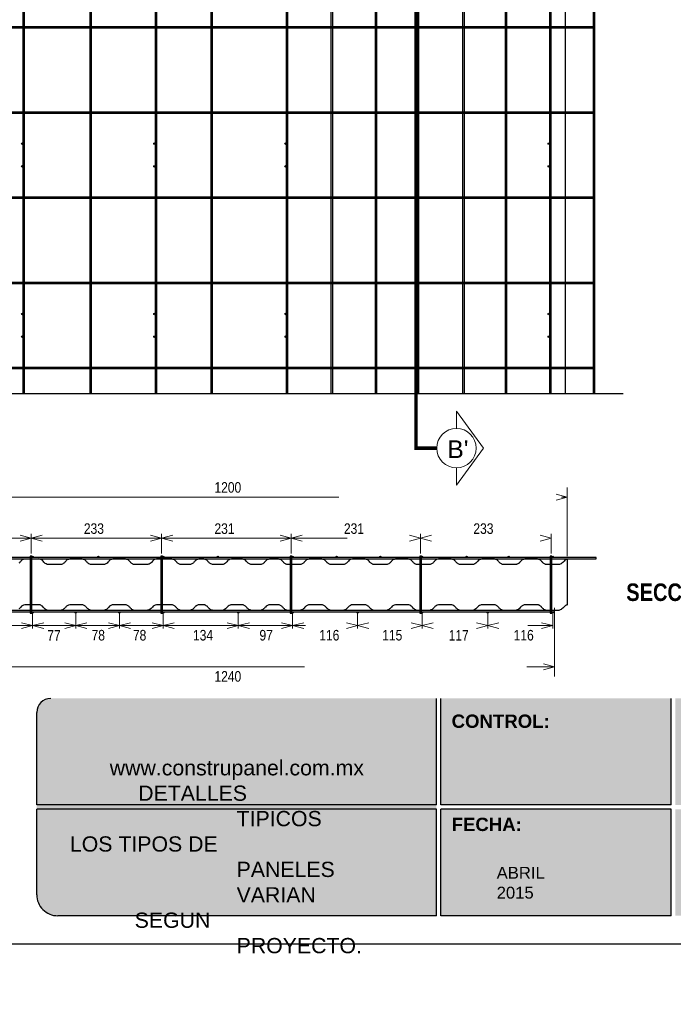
# Model space of a CAD drawing. Header units: millimetres. Extents: x 0 to 30, y 0 to 35.5.
# Tile 1 of 3: x 9.3 to 18.6, y 2.8 to 16.8. Entities that reach past the tile are written whole.
import ezdxf

# ---------------------------------------------------------------- set-up
doc = ezdxf.new("R2010")
doc.units = ezdxf.units.MM
for name, pattern in [('ACAD_ISO08W100', [36, 24, -3, 6, -3]), ('CENTER', [2, 1.25, -0.25, 0.25, -0.25]), ('DASHED2', [9.524999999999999, 6.35, -3.175])]:
    doc.linetypes.add(name, pattern=pattern)
for name, color, linetype in [('conector', 5, 'Continuous'), ('CORTE', 7, 'Continuous'), ('eps', 251, 'Continuous'), ('longitudinal', 6, 'Continuous'), ('transversal', 1, 'Continuous')]:
    doc.layers.add(name, color=color, linetype=linetype)
doc.layers.add('TEXTO', color=7, linetype='DASHED2', lineweight=0)
doc.layers.add('TEXTO CUADRO DATOS', color=251, linetype='Continuous', lineweight=0)
doc.styles.add('Erika', font='techl___.ttf', dxfattribs={"height": 0.25})
doc.styles.add('OUTLINE', font='arial.ttf', dxfattribs={"height": 0.2})
doc.styles.get("Standard").update_dxf_attribs({"font": 'arial.ttf'})

msp = doc.modelspace()

# ---------------------------------------------------------------- hatches: boundary and pattern name
at = {"true_color": 0xb3b3b3}
msp.add_hatch(color=253, dxfattribs=at).paths.add_polyline_path([(15.20692343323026, 4.05273601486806), (15.20692343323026, 5.632736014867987), (15.20692343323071, 7.152736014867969), (9.7009699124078, 7.152736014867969, 0.4142135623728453), (9.500969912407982, 6.952736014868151), (9.500969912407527, 5.632736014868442), (9.500969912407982, 4.352736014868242, 0.4142135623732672), (9.800969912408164, 4.05273601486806)])
h = msp.add_hatch(color=253, dxfattribs=at)
h.paths.add_polyline_path([(18.55788282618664, 5.632736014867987), (18.55788282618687, 7.152736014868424), (15.26692343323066, 7.152736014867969), (15.26692343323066, 5.632736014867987)])
h.paths.add_polyline_path([(18.55788282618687, 5.572736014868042), (15.26692343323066, 5.572736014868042), (15.26692343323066, 4.05273601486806), (18.55788282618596, 4.05273601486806)])
h.paths.add_polyline_path([(18.61788282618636, 5.572736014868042), (18.61788282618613, 4.05273601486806), (21.60884221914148, 4.05273601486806, 0.4142135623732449), (21.90884221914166, 4.352736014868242), (21.9088422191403, 5.572736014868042)])
h.paths.add_polyline_path([(18.61788282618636, 7.152736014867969), (18.61788282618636, 5.632736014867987), (21.9088422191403, 5.632736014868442), (21.90884221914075, 6.952736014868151, 0.414213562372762), (21.70884221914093, 7.152736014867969)])
at = {"layer": 'conector'}
h = msp.add_hatch(color=256, dxfattribs=at)
h.dxf.hatch_style = 1
h.paths.add_polyline_path([(9.283195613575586, 15.06695110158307, 1), (9.307495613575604, 15.06695110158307, 1)])
h = msp.add_hatch(color=256, dxfattribs=at)
h.dxf.hatch_style = 1
h.paths.add_polyline_path([(11.17049594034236, 15.06695110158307, 1), (11.19479594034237, 15.06695110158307, 1)])
h = msp.add_hatch(color=256, dxfattribs=at)
h.dxf.hatch_style = 1
h.paths.add_polyline_path([(13.04159575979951, 15.06695110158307, 1), (13.06589575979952, 15.06695110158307, 1)])
h = msp.add_hatch(color=256, dxfattribs=at)
h.dxf.hatch_style = 1
h.paths.add_polyline_path([(14.91269573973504, 15.06695110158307, 1), (14.93699573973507, 15.06695110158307, 1)])
h = msp.add_hatch(color=256, dxfattribs=at)
h.dxf.hatch_style = 1
h.paths.add_polyline_path([(16.79999566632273, 15.06695110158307, 1), (16.82429566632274, 15.06695110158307, 1)])
h = msp.add_hatch(color=256, dxfattribs=at)
h.dxf.hatch_style = 1
h.paths.add_polyline_path([(9.283195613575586, 14.74295110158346, 1), (9.307495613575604, 14.74295110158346, 1)])
h = msp.add_hatch(color=256, dxfattribs=at)
h.dxf.hatch_style = 1
h.paths.add_polyline_path([(11.17049594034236, 14.74295110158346, 1), (11.19479594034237, 14.74295110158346, 1)])
h = msp.add_hatch(color=256, dxfattribs=at)
h.dxf.hatch_style = 1
h.paths.add_polyline_path([(13.04159575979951, 14.74295110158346, 1), (13.06589575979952, 14.74295110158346, 1)])
h = msp.add_hatch(color=256, dxfattribs=at)
h.dxf.hatch_style = 1
h.paths.add_polyline_path([(14.91269573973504, 14.74295110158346, 1), (14.93699573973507, 14.74295110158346, 1)])
h = msp.add_hatch(color=256, dxfattribs=at)
h.dxf.hatch_style = 1
h.paths.add_polyline_path([(16.79999566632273, 14.74295110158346, 1), (16.82429566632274, 14.74295110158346, 1)])
h = msp.add_hatch(color=256, dxfattribs=at)
h.dxf.hatch_style = 1
h.paths.add_polyline_path([(9.283195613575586, 12.63695110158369, 1), (9.307495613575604, 12.63695110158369, 1)])
h = msp.add_hatch(color=256, dxfattribs=at)
h.dxf.hatch_style = 1
h.paths.add_polyline_path([(11.17049594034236, 12.63695110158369, 1), (11.19479594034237, 12.63695110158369, 1)])
h = msp.add_hatch(color=256, dxfattribs=at)
h.dxf.hatch_style = 1
h.paths.add_polyline_path([(13.04159575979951, 12.63695110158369, 1), (13.06589575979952, 12.63695110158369, 1)])
h = msp.add_hatch(color=256, dxfattribs=at)
h.dxf.hatch_style = 1
h.paths.add_polyline_path([(14.91269573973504, 12.63695110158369, 1), (14.93699573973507, 12.63695110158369, 1)])
h = msp.add_hatch(color=256, dxfattribs=at)
h.dxf.hatch_style = 1
h.paths.add_polyline_path([(16.79999566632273, 12.63695110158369, 1), (16.82429566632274, 12.63695110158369, 1)])
h = msp.add_hatch(color=256, dxfattribs=at)
h.dxf.hatch_style = 1
h.paths.add_polyline_path([(9.283195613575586, 12.31295110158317, 1), (9.307495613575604, 12.31295110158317, 1)])
h = msp.add_hatch(color=256, dxfattribs=at)
h.dxf.hatch_style = 1
h.paths.add_polyline_path([(11.17049594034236, 12.31295110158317, 1), (11.19479594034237, 12.31295110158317, 1)])
h = msp.add_hatch(color=256, dxfattribs=at)
h.dxf.hatch_style = 1
h.paths.add_polyline_path([(13.04159575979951, 12.31295110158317, 1), (13.06589575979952, 12.31295110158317, 1)])
h = msp.add_hatch(color=256, dxfattribs=at)
h.dxf.hatch_style = 1
h.paths.add_polyline_path([(14.91269573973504, 12.31295110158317, 1), (14.93699573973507, 12.31295110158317, 1)])
h = msp.add_hatch(color=256, dxfattribs=at)
h.dxf.hatch_style = 1
h.paths.add_polyline_path([(16.79999566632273, 12.31295110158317, 1), (16.82429566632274, 12.31295110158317, 1)])

# ---------------------------------------------------------------- linework, layer by layer
at = {"linetype": 'ACAD_ISO08W100', "ltscale": 2}
msp.add_line((6.415795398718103, 11.50099835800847), (17.8732453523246, 11.50099835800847), dxfattribs=at)
at = {"color": 253, "true_color": 0xb3b3b3}
for p, q in [((15.20692343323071, 5.632736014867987), (15.20692343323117, 7.152736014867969)), ((15.26692343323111, 5.632736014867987), (15.26692343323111, 7.152736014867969)), ((18.55788282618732, 5.632736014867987), (18.55788282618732, 7.152736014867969)), ((9.500969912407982, 5.632736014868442), (9.500969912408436, 6.952736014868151)), ((15.20692343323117, 5.632736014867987), (9.500969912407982, 5.632736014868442)), ((18.55788282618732, 5.632736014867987), (15.26692343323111, 5.632736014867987)), ((15.20692343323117, 5.572736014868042), (9.500969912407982, 5.572736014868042)), ((9.500969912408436, 4.352736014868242), (9.500969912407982, 5.572736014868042)), ((15.20692343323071, 4.05273601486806), (15.20692343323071, 5.572736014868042)), ((15.26692343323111, 4.05273601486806), (15.26692343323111, 5.572736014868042)), ((18.55788282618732, 5.572736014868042), (15.26692343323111, 5.572736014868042)), ((18.55788282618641, 4.05273601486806), (18.55788282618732, 5.572736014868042)), ((15.20692343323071, 4.05273601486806), (9.800969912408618, 4.05273601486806)), ((18.55788282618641, 4.05273601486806), (15.26692343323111, 4.05273601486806))]:
    msp.add_line(p, q, dxfattribs=at)
at = {"color": 254, "true_color": 0xe3e3e3}
msp.add_lwpolyline([(3.998239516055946, 3.652736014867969), (25.58823951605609, 3.652736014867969), (25.58823951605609, 31.59273601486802), (3.998239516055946, 31.59273601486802)], close=True, dxfattribs=at)
at = {"color": 253, "true_color": 0xb3b3b3}
for centre, radius, start, end in [((9.700969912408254, 6.952736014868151), 0.2, 90, 180), ((9.800969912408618, 4.352736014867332), 0.3, 179.9999999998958, 270.0000000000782)]:
    msp.add_arc(centre, radius, start, end, dxfattribs=at)
at = {"layer": 'conector'}
for points in [[(9.431859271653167, 9.182218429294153), (9.407859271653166, 9.182218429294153), (9.407859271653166, 8.369418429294), (9.431859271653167, 8.369418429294)], [(11.29585927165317, 9.182218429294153), (11.27185927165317, 9.182218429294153), (11.27185927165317, 8.369418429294), (11.29585927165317, 8.369418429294)], [(13.14385927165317, 9.182218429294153), (13.11985927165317, 9.182218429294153), (13.11985927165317, 8.369418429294), (13.14385927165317, 8.369418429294)], [(14.99185931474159, 9.182218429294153), (14.96785931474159, 9.182218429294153), (14.96785931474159, 8.369418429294), (14.99185931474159, 8.369418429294)], [(16.85585927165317, 9.182218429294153), (16.83185927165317, 9.182218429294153), (16.83185927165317, 8.369418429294), (16.85585927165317, 8.369418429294)]]:
    msp.add_lwpolyline(points, close=True, dxfattribs=at)
for centre in [(9.295345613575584, 15.06695110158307), (11.18264594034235, 15.06695110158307), (13.05374575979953, 15.06695110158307), (14.92484573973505, 15.06695110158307), (16.81214566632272, 15.06695110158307), (9.295345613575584, 14.74295110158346), (11.18264594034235, 14.74295110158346), (13.05374575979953, 14.74295110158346), (14.92484573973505, 14.74295110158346), (16.81214566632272, 14.74295110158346), (9.295345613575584, 12.63695110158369), (11.18264594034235, 12.63695110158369), (13.05374575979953, 12.63695110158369), (14.92484573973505, 12.63695110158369), (16.81214566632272, 12.63695110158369), (9.295345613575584, 12.31295110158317), (11.18264594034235, 12.31295110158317), (13.05374575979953, 12.31295110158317), (14.92484573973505, 12.31295110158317), (16.81214566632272, 12.31295110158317)]:
    msp.add_circle(centre, 0.01215, dxfattribs=at)
at = {"layer": 'CORTE', "color": 7, "lineweight": 15}
for p, q in [((15.49104515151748, 11.25175645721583), (15.87694005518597, 10.72327972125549)), ((15.49104515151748, 11.25175645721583), (15.87694005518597, 10.72327972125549)), ((15.49104515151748, 11.00452972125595), (15.49104515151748, 11.25175645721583)), ((15.49104515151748, 10.19480298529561), (15.87694005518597, 10.72327972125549)), ((15.49104515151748, 10.19480298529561), (15.87694005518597, 10.72327972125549)), ((15.49104515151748, 10.19480298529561), (15.49104515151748, 10.44202972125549))]:
    msp.add_line(p, q, dxfattribs=at)
at = {"layer": 'CORTE', "color": 7, "linetype": 'CENTER', "lineweight": 15, "ltscale": 0.5, "const_width": 0.05}
msp.add_lwpolyline([(14.91534067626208, 24.83371699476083), (14.91534067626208, 10.72327972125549), (15.20979515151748, 10.72327972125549)], dxfattribs=at)
at = {"layer": 'CORTE', "color": 0, "lineweight": 15}
msp.add_circle((15.49104515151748, 10.72327972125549), 0.281249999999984, dxfattribs=at)
at = {"layer": 'eps'}
for p, q in [((17.04996760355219, 11.50099835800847), (17.04996760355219, 24.05599835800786)), ((17.07474539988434, 9.140493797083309), (17.07474539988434, 8.48759453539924))]:
    msp.add_line(p, q, dxfattribs=at)
for points in [[(17.07474539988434, 9.140436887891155, 0.03815336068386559), (17.06034536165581, 9.135507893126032, 0.06239960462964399), (17.03892873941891, 9.122939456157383, 0.07267938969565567), (17.01881477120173, 9.102211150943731, -0.07267938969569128), (16.99870080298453, 9.08148284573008, -0.0726793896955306), (16.97349648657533, 9.067376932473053, -0.04840563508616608), (16.95489418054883, 9.062260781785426), (16.77312000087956, 9.062260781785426, -0.03125894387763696), (16.75675087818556, 9.068119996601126, -0.03125894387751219), (16.74123993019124, 9.075974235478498, -0.04840563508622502), (16.72594357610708, 9.087731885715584, -0.04840563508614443), (16.7131932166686, 9.102211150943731, 0.02418865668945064), (16.70716847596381, 9.109759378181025, 0.04840563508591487), (16.69307924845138, 9.122939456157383, 0.02418865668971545), (16.68514650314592, 9.128448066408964, 0.02418865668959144), (16.67671879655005, 9.133164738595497, 0.02418865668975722), (16.6678749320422, 9.137045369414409, 0.0241886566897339), (16.65869760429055, 9.140053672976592, 0.02418865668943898), (16.64927262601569, 9.142161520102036), (16.46749844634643, 9.142161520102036, 0.04840563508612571), (16.44889614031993, 9.137045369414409, 0.0484056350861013), (16.43162456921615, 9.128448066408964, 0.04840563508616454), (16.41632821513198, 9.116690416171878, 0.04024720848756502), (16.39755311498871, 9.094662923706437, -0.002857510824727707), (16.39082749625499, 9.087731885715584, -0.02418865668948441), (16.38346388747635, 9.08148284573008, -0.002857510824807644), (16.37553114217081, 9.075974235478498, -0.04840563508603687), (16.35825957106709, 9.067376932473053, -0.002857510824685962), (16.34908224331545, 9.06436862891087, -0.02418865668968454), (16.33965726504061, 9.062260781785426), (16.15788308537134, 9.062260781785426, -0.03125894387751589), (16.14151396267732, 9.068119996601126, -0.03125894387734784), (16.12600301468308, 9.075974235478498, -0.04840563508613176), (16.11070666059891, 9.087731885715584, -0.04840563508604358), (16.09795630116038, 9.102211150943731, 0.04840563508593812), (16.08520594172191, 9.116690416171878, 0.04840563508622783), (16.06990958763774, 9.128448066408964, 0.04840563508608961), (16.05263801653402, 9.137045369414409, 0.04840563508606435), (16.03403571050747, 9.142161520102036), (15.85226153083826, 9.142161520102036, 0.04840563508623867), (15.8336592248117, 9.137045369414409, 0.07267938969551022), (15.80845490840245, 9.122939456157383, 0.04855569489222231), (15.78832338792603, 9.102226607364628, -0.04877487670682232), (15.76822697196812, 9.08148284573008, -0.07267938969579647), (15.74302265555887, 9.067376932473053, -0.0484056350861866), (15.72442034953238, 9.062260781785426), (15.5426461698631, 9.062260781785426, -0.03125894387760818), (15.52627704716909, 9.068119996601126, -0.03125894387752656), (15.51076609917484, 9.075974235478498, -0.04840563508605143), (15.49546974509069, 9.087731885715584, -0.04840563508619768), (15.48271938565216, 9.102211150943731, 0.04840563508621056), (15.46996902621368, 9.116690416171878, 0.0484056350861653), (15.45467267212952, 9.128448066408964, 0.07267938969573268), (15.42822377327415, 9.140053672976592, 0.02418865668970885), (15.41879879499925, 9.142161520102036), (15.23702461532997, 9.142161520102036, 0.1005238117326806), (15.20115073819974, 9.128448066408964, 0.04840563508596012), (15.18585438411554, 9.116690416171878, 0.002278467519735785), (15.16035366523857, 9.087731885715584, -0.09703864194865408), (15.12778574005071, 9.067376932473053, -0.04840563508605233), (15.10918343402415, 9.062260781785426), (14.92740925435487, 9.062260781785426, -0.03125894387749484), (14.91104013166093, 9.068119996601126, -0.06330272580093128), (14.88759643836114, 9.08148284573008, -0.04840563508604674), (14.87350721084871, 9.094662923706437, 0.0404290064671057), (14.85473211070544, 9.116690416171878, 0.04840563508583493), (14.8394357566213, 9.128448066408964, 0.07267938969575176), (14.81298685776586, 9.140053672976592, 0.02418865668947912), (14.80356187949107, 9.142161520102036), (14.62178769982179, 9.142161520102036, 0.09703864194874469), (14.58591382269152, 9.128448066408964, 0.07267938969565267), (14.56389184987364, 9.109759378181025, -0.07257609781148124), (14.53775314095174, 9.08148284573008, -0.07267938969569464), (14.51254882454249, 9.067376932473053, -0.04840563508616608), (14.49394651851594, 9.062260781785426), (14.31217233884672, 9.062260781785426, -0.03125894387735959), (14.29580321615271, 9.068119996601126, -0.03125894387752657), (14.28029226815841, 9.075974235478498, -0.04840563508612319), (14.26499591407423, 9.087731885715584, -0.04017288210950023), (14.24622081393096, 9.109759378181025, 0.04840563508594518), (14.2321315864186, 9.122939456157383, 0.0484056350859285), (14.21577113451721, 9.133164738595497, 0.0484056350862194), (14.1977499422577, 9.140053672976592, 0.02418865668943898), (14.18832496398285, 9.142161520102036), (14.00655078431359, 9.142161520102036, 0.07267938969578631), (13.97910461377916, 9.133164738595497, 0.04840563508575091), (13.96274416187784, 9.122939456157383, 0.07267938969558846), (13.94263019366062, 9.102211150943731, -0.07267938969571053), (13.9225162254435, 9.08148284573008, -0.04840563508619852), (13.90615577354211, 9.07125756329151, -0.04840563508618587), (13.88813458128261, 9.06436862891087, -0.0241886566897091), (13.87870960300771, 9.062260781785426), (13.69693542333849, 9.062260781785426, -0.03886703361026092), (13.67968200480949, 9.067815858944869, -0.03886703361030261), (13.66349620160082, 9.075974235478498, -0.04840563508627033), (13.64819984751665, 9.087731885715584, -0.02418865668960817), (13.64147422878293, 9.094662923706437, -0.000341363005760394), (13.62942474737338, 9.109759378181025, 0.04840563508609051), (13.61533551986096, 9.122939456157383, 0.04840563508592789), (13.59897506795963, 9.133164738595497, 0.0484056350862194), (13.58095387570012, 9.140053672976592, 0.02418865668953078), (13.57152889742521, 9.142161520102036), (13.38975471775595, 9.142161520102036, 0.04840563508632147), (13.37115241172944, 9.137045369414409, 0.0484056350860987), (13.35388084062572, 9.128448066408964, 0.04840563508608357), (13.33858448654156, 9.116690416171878, 0.04024720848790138), (13.31980938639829, 9.094662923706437, -0.04840563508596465), (13.30572015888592, 9.08148284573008, -0.04954697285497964), (13.28967841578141, 9.071461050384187, -0.04258428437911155), (13.27245871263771, 9.064579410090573, -0.0212824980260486), (13.26347268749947, 9.062260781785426), (13.08169850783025, 9.062260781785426, -0.05336189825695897), (13.0622692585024, 9.067123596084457, -0.02666198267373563), (13.05305272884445, 9.07107667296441, -0.04796513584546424), (13.03638682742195, 9.081495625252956, -0.04835975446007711), (13.02231588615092, 9.094668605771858, -0.0002193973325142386), (13.01028144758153, 9.109753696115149, 0.04835975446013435), (12.9962105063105, 9.122926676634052, 0.04835975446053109), (12.97987123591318, 9.133151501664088, 0.04835975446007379), (12.96187218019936, 9.140047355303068, 0.0241657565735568), (12.95245797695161, 9.142161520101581), (12.82221977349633, 9.142161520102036, 0.04840563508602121), (12.80361746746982, 9.137045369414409, 0.04840563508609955), (12.78634589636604, 9.128448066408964, 0.07267938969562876), (12.7643239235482, 9.109759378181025, -0.0001430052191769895), (12.75227444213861, 9.094662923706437, -0.04840563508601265), (12.73818521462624, 9.08148284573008, -0.0726793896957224), (12.71298089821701, 9.067376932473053, -0.04840563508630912), (12.6943785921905, 9.062260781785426), (12.56414038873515, 9.062260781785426, -0.04840563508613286), (12.54553808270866, 9.067376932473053, -0.04840563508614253), (12.52826651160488, 9.075974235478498, -0.04840563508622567), (12.51297015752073, 9.087731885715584, -0.04840563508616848), (12.50021979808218, 9.102211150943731, 0.07267938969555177), (12.48010582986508, 9.122939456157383, 0.04840563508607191), (12.4637453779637, 9.133164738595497, 0.04840563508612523), (12.44572418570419, 9.140053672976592, 0.02418865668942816), (12.43629920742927, 9.142161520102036), (12.27889366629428, 9.142275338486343, 0.04840563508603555), (12.26029136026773, 9.137159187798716, 0.07267938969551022), (12.23508704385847, 9.12305327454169, 0.07267938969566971), (12.21497307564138, 9.102324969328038, -0.07267938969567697), (12.19485910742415, 9.081596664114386, -0.07267938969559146), (12.16965479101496, 9.06749075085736, -0.04840563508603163), (12.15105248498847, 9.062374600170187), (12.02081428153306, 9.062374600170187, -0.06762247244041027), (11.99837339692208, 9.066250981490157, -0.04955510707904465), (11.97778024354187, 9.075974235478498, -0.04840563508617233), (11.9624838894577, 9.087731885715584, -0.03916695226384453), (11.94973353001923, 9.102211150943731, 0.03916695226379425), (11.9369831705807, 9.116690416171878, 0.02880237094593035), (11.92967392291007, 9.123010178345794, 0.05301713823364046), (11.9132193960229, 9.133084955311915, 0.01037451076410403), (11.90441524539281, 9.137045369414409, 0.02880237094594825), (11.89526157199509, 9.14013968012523, 0.01959758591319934), (11.88581293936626, 9.142161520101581), (11.81546845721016, 9.142161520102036, 0.04840563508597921), (11.79686615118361, 9.137045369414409, 0.04840563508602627), (11.77959458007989, 9.128448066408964, 0.02418865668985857), (11.77166183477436, 9.122939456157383, 0.0241886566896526), (11.76429822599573, 9.116690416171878, 0.0006061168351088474), (11.75153031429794, 9.102226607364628, 0.0006061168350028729), (11.73879750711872, 9.087731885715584, -0.04840563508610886), (11.72350115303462, 9.075974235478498, -0.04840563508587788), (11.70622958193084, 9.067376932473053, -0.04840563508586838), (11.68762727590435, 9.062260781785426), (11.557389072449, 9.062260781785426, -0.04835975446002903), (11.53880860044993, 9.067387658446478, -0.04835975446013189), (11.52155894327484, 9.075988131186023, -0.04835975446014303), (11.50628255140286, 9.087741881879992, -0.04835975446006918), (11.49354838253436, 9.102211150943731, 0.04835975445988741), (11.48081421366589, 9.11668042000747, 0.04835975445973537), (11.46553782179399, 9.12843417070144, 0.04612219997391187), (11.44886767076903, 9.136809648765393, 0.04612219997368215), (11.43094465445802, 9.141987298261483), (11.2120174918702, 9.142161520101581, 0.1096691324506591), (11.17414299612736, 9.128448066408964, 0.07267938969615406), (11.15212102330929, 9.109759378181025, -0.0401962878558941), (11.13334592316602, 9.087731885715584, -0.0751849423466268), (11.10788828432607, 9.070332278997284, -0.06804903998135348), (11.08575348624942, 9.063411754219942, -0.03398522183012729), (11.07418807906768, 9.062260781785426), (10.88842009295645, 9.062260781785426, -0.05470749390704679), (10.87372448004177, 9.067587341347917, -0.05470749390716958), (10.86053382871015, 9.075974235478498, -0.04840563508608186), (10.84523747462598, 9.087731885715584, -0.04840563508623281), (10.83248711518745, 9.102211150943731, 0.04840563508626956), (10.81973675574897, 9.116690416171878, 0.04840563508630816), (10.80444040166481, 9.128448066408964, 0.04840563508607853), (10.7871688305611, 9.137045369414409, 0.04840563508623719), (10.76856652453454, 9.142161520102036), (10.58679234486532, 9.142161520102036, 0.04840563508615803), (10.56819003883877, 9.137045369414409, 0.04840563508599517), (10.55091846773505, 9.128448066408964, 0.07267938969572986), (10.52889649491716, 9.109759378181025, -0.0001430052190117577), (10.51684701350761, 9.094662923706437, -0.07267938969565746), (10.49482504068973, 9.075974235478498, -0.04840563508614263), (10.47755346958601, 9.067376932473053, -0.04840563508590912), (10.45895116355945, 9.062260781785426), (10.27717698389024, 9.062260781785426, -0.04840563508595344), (10.25857467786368, 9.067376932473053, -0.07267938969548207), (10.23337036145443, 9.08148284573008, -0.04840563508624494), (10.21928113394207, 9.094662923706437, 0.0001430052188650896), (10.20723165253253, 9.109759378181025, 0.04840563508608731), (10.19314242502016, 9.122939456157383, 0.0484056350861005), (10.17678197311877, 9.133164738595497, 0.04840563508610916), (10.15876078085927, 9.140053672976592, 0.02418865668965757), (10.14933580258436, 9.142161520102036), (9.971555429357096, 9.142161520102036, 0.09703864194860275), (9.935681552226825, 9.128448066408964, 0.04840563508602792), (9.920385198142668, 9.116690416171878, 0.00121223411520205), (9.894884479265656, 9.087731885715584, -0.04840563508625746), (9.879588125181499, 9.075974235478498, -0.07267938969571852), (9.853139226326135, 9.06436862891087, -0.0241886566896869), (9.84371424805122, 9.062260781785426), (9.661940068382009, 9.062260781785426, -0.07267938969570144), (9.634493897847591, 9.07125756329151, -0.07267938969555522), (9.610769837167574, 9.087731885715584, -0.04042592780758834), (9.5919947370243, 9.109759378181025, 0.07267938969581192), (9.569972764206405, 9.128448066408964, 0.07131857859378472), (9.548024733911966, 9.138592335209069, 0.07131857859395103), (9.524110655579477, 9.142161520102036), (9.329737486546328, 9.141443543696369, 0.111516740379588), (9.294473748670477, 9.128448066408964, 0.07267938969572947), (9.272451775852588, 9.109759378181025, -0.0767664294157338), (9.246213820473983, 9.081611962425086, -0.07832652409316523)], [(17.07474539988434, 8.48759453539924, 0.03815336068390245), (17.06034536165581, 8.482665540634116, 0.06239960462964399), (17.03892873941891, 8.470097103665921, 0.07267938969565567), (17.01881477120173, 8.44936879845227, -0.07267938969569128), (16.99870080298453, 8.428640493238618, -0.0726793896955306), (16.97349648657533, 8.414534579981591, -0.04840563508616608), (16.95489418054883, 8.409418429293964), (16.77312000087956, 8.409418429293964, -0.03125894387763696), (16.75675087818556, 8.415277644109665, -0.03125894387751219), (16.74123993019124, 8.423131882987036, -0.04840563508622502), (16.72594357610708, 8.434889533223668, -0.04840563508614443), (16.7131932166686, 8.44936879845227, 0.02418865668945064), (16.70716847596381, 8.456917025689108, 0.04840563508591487), (16.69307924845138, 8.470097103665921, 0.02418865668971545), (16.68514650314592, 8.475605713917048, 0.02418865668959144), (16.67671879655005, 8.480322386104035, 0.02418865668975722), (16.6678749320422, 8.484203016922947, 0.0241886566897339), (16.65869760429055, 8.48721132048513, 0.02418865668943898), (16.64927262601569, 8.48931916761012), (16.46749844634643, 8.48931916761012, 0.04840563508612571), (16.44889614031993, 8.484203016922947, 0.0484056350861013), (16.43162456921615, 8.475605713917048, 0.04840563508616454), (16.41632821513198, 8.463848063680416, 0.04024720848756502), (16.39755311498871, 8.441820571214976, -0.002857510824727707), (16.39082749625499, 8.434889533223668, -0.02418865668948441), (16.38346388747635, 8.428640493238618, -0.002857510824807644), (16.37553114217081, 8.423131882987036, -0.04840563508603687), (16.35825957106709, 8.414534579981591, -0.002857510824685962), (16.34908224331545, 8.411526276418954, -0.02418865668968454), (16.33965726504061, 8.409418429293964), (16.15788308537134, 8.409418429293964, -0.03125894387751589), (16.14151396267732, 8.415277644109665, -0.03125894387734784), (16.12600301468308, 8.423131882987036, -0.04840563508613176), (16.11070666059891, 8.434889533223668, -0.04840563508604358), (16.09795630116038, 8.44936879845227, 0.04840563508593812), (16.08520594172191, 8.463848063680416, 0.04840563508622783), (16.06990958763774, 8.475605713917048, 0.04840563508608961), (16.05263801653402, 8.484203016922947, 0.04840563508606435), (16.03403571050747, 8.48931916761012), (15.85226153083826, 8.48931916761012, 0.04840563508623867), (15.8336592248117, 8.484203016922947, 0.07267938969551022), (15.80845490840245, 8.470097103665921, 0.04855569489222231), (15.78832338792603, 8.449384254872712, -0.04877487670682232), (15.76822697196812, 8.428640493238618, -0.07267938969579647), (15.74302265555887, 8.414534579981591, -0.0484056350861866), (15.72442034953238, 8.409418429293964), (15.5426461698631, 8.409418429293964, -0.03125894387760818), (15.52627704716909, 8.415277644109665, -0.03125894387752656), (15.51076609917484, 8.423131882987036, -0.04840563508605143), (15.49546974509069, 8.434889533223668, -0.04840563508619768), (15.48271938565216, 8.44936879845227, 0.04840563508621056), (15.46996902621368, 8.463848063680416, 0.0484056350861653), (15.45467267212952, 8.475605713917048, 0.07267938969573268), (15.42822377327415, 8.48721132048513, 0.02418865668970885), (15.41879879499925, 8.48931916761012), (15.23702461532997, 8.48931916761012, 0.1005238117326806), (15.20115073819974, 8.475605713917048, 0.04840563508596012), (15.18585438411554, 8.463848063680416, 0.002278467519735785), (15.16035366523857, 8.434889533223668, -0.09703864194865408), (15.12778574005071, 8.414534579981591, -0.04840563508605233), (15.10918343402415, 8.409418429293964), (14.92740925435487, 8.409418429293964, -0.03125894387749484), (14.91104013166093, 8.415277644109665, -0.06330272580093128), (14.88759643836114, 8.428640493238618, -0.04840563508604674), (14.87350721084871, 8.441820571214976, 0.0404290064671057), (14.85473211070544, 8.463848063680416, 0.04840563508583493), (14.8394357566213, 8.475605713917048, 0.07267938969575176), (14.81298685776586, 8.48721132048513, 0.02418865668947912), (14.80356187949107, 8.48931916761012), (14.62178769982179, 8.48931916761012, 0.09703864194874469), (14.58591382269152, 8.475605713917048, 0.07267938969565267), (14.56389184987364, 8.456917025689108, -0.07257609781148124), (14.53775314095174, 8.428640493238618, -0.07267938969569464), (14.51254882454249, 8.414534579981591, -0.04840563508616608), (14.49394651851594, 8.409418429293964), (14.31217233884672, 8.409418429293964, -0.03125894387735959), (14.29580321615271, 8.415277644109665, -0.03125894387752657), (14.28029226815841, 8.423131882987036, -0.04840563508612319), (14.26499591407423, 8.434889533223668, -0.04017288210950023), (14.24622081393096, 8.456917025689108, 0.04840563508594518), (14.2321315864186, 8.470097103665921, 0.0484056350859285), (14.21577113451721, 8.480322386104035, 0.0484056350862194), (14.1977499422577, 8.48721132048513, 0.02418865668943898), (14.18832496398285, 8.48931916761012), (14.00655078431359, 8.48931916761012, 0.07267938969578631), (13.97910461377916, 8.480322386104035, 0.04840563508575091), (13.96274416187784, 8.470097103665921, 0.07267938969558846), (13.94263019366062, 8.449368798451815, -0.07267938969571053), (13.9225162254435, 8.428640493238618, -0.04840563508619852), (13.90615577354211, 8.418415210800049, -0.04840563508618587), (13.88813458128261, 8.411526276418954, -0.0241886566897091), (13.87870960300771, 8.409418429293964), (13.69693542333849, 8.409418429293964, -0.03886703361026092), (13.67968200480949, 8.414973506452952, -0.03886703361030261), (13.66349620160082, 8.423131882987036, -0.04840563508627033), (13.64819984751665, 8.434889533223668, -0.02418865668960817), (13.64147422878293, 8.441820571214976, -0.000341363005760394), (13.62942474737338, 8.456917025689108, 0.04840563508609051), (13.61533551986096, 8.470097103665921, 0.04840563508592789), (13.59897506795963, 8.480322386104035, 0.0484056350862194), (13.58095387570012, 8.48721132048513, 0.02418865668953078), (13.57152889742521, 8.48931916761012), (13.38975471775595, 8.48931916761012, 0.04840563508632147), (13.37115241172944, 8.484203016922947, 0.0484056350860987), (13.35388084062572, 8.475605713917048, 0.04840563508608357), (13.33858448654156, 8.463848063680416, 0.04024720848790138), (13.31980938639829, 8.441820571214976, -0.04840563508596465), (13.30572015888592, 8.428640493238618, -0.04954697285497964), (13.28967841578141, 8.418618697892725, -0.04258428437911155), (13.27245871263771, 8.411737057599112, -0.0212824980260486), (13.26347268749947, 8.409418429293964), (13.08169850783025, 8.409418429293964, -0.05336189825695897), (13.0622692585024, 8.41428124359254, -0.02666198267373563), (13.05305272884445, 8.418234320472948, -0.04796513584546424), (13.03638682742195, 8.428653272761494, -0.04835975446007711), (13.02231588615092, 8.441826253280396, -0.0002193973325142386), (13.01028144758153, 8.456911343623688, 0.04835975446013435), (12.9962105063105, 8.47008432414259, 0.04835975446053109), (12.97987123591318, 8.480309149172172, 0.04835975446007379), (12.96187218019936, 8.487205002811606, 0.0241657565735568), (12.95245797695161, 8.48931916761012), (12.82221977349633, 8.48931916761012, 0.04840563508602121), (12.80361746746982, 8.484203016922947, 0.04840563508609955), (12.78634589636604, 8.475605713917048, 0.07267938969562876), (12.7643239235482, 8.456917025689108, -0.0001430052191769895), (12.75227444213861, 8.441820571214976, -0.04840563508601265), (12.73818521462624, 8.428640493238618, -0.0726793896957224), (12.71298089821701, 8.414534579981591, -0.04840563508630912), (12.6943785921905, 8.409418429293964), (12.56414038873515, 8.409418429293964, -0.04840563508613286), (12.54553808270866, 8.414534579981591, -0.04840563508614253), (12.52826651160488, 8.423131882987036, -0.04840563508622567), (12.51297015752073, 8.434889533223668, -0.04840563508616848), (12.50021979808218, 8.44936879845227, 0.07267938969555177), (12.48010582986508, 8.470097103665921, 0.04840563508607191), (12.4637453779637, 8.480322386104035, 0.04840563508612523), (12.44572418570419, 8.48721132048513, 0.02418865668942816), (12.43629920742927, 8.48931916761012), (12.27889366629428, 8.489432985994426, 0.04840563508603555), (12.26029136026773, 8.484316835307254, 0.07267938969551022), (12.23508704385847, 8.470210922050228, 0.07267938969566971), (12.21497307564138, 8.449482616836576, -0.07267938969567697), (12.19485910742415, 8.428754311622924, -0.07267938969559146), (12.16965479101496, 8.414648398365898, -0.04840563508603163), (12.15105248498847, 8.409532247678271), (12.02081428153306, 8.409532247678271, -0.06762247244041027), (11.99837339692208, 8.413408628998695, -0.04955510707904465), (11.97778024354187, 8.423131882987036, -0.04840563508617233), (11.9624838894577, 8.434889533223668, -0.03916695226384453), (11.94973353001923, 8.44936879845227, 0.03916695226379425), (11.9369831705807, 8.463848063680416, 0.02880237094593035), (11.92967392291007, 8.470167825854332, 0.05301713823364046), (11.9132193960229, 8.480242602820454, 0.01037451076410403), (11.90441524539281, 8.484203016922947, 0.02880237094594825), (11.89526157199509, 8.487297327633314, 0.01959758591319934), (11.88581293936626, 8.48931916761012), (11.81546845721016, 8.48931916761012, 0.04840563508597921), (11.79686615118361, 8.484203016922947, 0.04840563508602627), (11.77959458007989, 8.475605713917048, 0.02418865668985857), (11.77166183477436, 8.470097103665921, 0.0241886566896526), (11.76429822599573, 8.463848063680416, 0.0006061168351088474), (11.75153031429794, 8.449384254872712, 0.0006061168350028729), (11.73879750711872, 8.434889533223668, -0.04840563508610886), (11.72350115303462, 8.423131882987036, -0.04840563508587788), (11.70622958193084, 8.414534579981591, -0.04840563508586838), (11.68762727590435, 8.409418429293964), (11.557389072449, 8.409418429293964, -0.04835975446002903), (11.53880860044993, 8.414545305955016, -0.04835975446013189), (11.52155894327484, 8.423145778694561, -0.04835975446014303), (11.50628255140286, 8.434899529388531, -0.04835975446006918), (11.49354838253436, 8.44936879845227, 0.04835975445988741), (11.48081421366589, 8.463838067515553, 0.04835975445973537), (11.46553782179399, 8.475591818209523, 0.04612219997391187), (11.44886767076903, 8.483967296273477, 0.04612219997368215), (11.43094465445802, 8.489144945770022), (11.2120174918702, 8.48931916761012, 0.1096691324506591), (11.17414299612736, 8.475605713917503, 0.07267938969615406), (11.15212102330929, 8.456917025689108, -0.0401962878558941), (11.13334592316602, 8.434889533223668, -0.0751849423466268), (11.10788828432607, 8.417489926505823, -0.06804903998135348), (11.08575348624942, 8.410569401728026, -0.03398522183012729), (11.07418807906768, 8.409418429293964), (10.88842009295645, 8.409418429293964, -0.05470749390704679), (10.87372448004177, 8.414744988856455, -0.05470749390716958), (10.86053382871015, 8.423131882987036, -0.04840563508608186), (10.84523747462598, 8.434889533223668, -0.04840563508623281), (10.83248711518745, 8.44936879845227, 0.04840563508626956), (10.81973675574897, 8.463848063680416, 0.04840563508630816), (10.80444040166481, 8.475605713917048, 0.04840563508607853), (10.7871688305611, 8.484203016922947, 0.04840563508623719), (10.76856652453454, 8.48931916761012), (10.58679234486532, 8.48931916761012, 0.04840563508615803), (10.56819003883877, 8.484203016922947, 0.04840563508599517), (10.55091846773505, 8.475605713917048, 0.07267938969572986), (10.52889649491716, 8.456917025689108, -0.0001430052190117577), (10.51684701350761, 8.441820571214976, -0.07267938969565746), (10.49482504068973, 8.423131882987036, -0.04840563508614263), (10.47755346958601, 8.414534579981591, -0.04840563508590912), (10.45895116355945, 8.409418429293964), (10.27717698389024, 8.409418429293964, -0.04840563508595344), (10.25857467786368, 8.414534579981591, -0.07267938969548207), (10.23337036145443, 8.428640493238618, -0.04840563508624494), (10.21928113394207, 8.441820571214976, 0.0001430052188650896), (10.20723165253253, 8.456917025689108, 0.04840563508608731), (10.19314242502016, 8.470097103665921, 0.0484056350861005), (10.17678197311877, 8.480322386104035, 0.04840563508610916), (10.15876078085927, 8.48721132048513, 0.02418865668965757), (10.14933580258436, 8.48931916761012), (9.971555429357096, 8.48931916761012, 0.09703864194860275), (9.935681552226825, 8.475605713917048, 0.04840563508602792), (9.920385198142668, 8.463848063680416, 0.00121223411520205), (9.894884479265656, 8.434889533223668, -0.04840563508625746), (9.879588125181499, 8.423131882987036, -0.07267938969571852), (9.853139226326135, 8.411526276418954, -0.0241886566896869), (9.84371424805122, 8.409418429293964), (9.661940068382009, 8.409418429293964, -0.07267938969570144), (9.634493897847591, 8.418415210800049, -0.07267938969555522), (9.610769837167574, 8.434889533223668, -0.04042592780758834), (9.5919947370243, 8.456917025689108, 0.07267938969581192), (9.569972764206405, 8.475605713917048, 0.07131857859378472), (9.548024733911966, 8.485749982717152, 0.07131857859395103), (9.524110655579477, 8.48931916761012), (9.329737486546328, 8.488601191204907, 0.111516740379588), (9.294473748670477, 8.475605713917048, 0.07267938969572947), (9.272451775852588, 8.456917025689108, -0.0767664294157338), (9.246213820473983, 8.428769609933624, -0.07832652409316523)]]:
    msp.add_lwpolyline(points, format="xyb", dxfattribs=at)
at = {"layer": 'longitudinal'}
for p, q in [((9.307495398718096, 11.50099835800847), (9.307495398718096, 24.05599835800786)), ((9.327744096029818, 11.50099835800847), (9.327744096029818, 24.05599835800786)), ((10.26329597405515, 11.50099835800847), (10.26329597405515, 24.05599835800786)), ((10.28354482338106, 11.50099835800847), (10.28354482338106, 24.05599835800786)), ((11.19479572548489, 11.50099835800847), (11.19479572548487, 24.05599835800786)), ((11.21504507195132, 11.50099835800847), (11.21504507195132, 24.05599835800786)), ((11.98859562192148, 11.50099835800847), (11.98859562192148, 24.05599835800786)), ((12.00884517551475, 11.50099835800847), (12.00884517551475, 24.05599835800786)), ((13.06589554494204, 11.50099835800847), (13.06589554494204, 24.05599835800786)), ((13.08614525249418, 11.50099835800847), (13.08614525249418, 24.05599835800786)), ((13.70579551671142, 11.50099835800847), (13.70579551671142, 24.05599835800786)), ((13.72604528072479, 11.50099835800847), (13.72604528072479, 24.05599835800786)), ((14.33759539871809, 11.50099835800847), (14.33759539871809, 24.05599835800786)), ((14.3578453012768, 11.50099835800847), (14.3578453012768, 24.05599835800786)), ((14.93699552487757, 11.50099835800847), (14.93699552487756, 24.05599835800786)), ((14.95724544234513, 11.50099835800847), (14.95724544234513, 24.05599835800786)), ((15.58499539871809, 11.50099835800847), (15.58499539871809, 24.05599835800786)), ((15.60524532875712, 11.50099835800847), (15.60524532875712, 24.05599835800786)), ((16.19249545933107, 11.50099835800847), (16.19249545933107, 24.05599835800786)), ((16.21274533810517, 11.50099835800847), (16.21274533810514, 24.05599835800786)), ((16.82429545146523, 11.50099835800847), (16.82429545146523, 24.05599835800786)), ((16.84454539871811, 11.50099835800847), (16.84454539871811, 24.05599835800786)), ((17.44799539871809, 11.50099835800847), (17.44799539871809, 24.05599835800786)), ((17.46824539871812, 11.50099835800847), (17.46824539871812, 24.05599835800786)), ((17.46824535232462, 11.50099835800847), (17.46824535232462, 24.05599835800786))]:
    msp.add_line(p, q, dxfattribs=at)
at = {"layer": 'longitudinal', "color": 7}
for p, q in [((9.453859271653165, 9.172218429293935), (9.429859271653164, 9.172218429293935)), ((9.441859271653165, 9.184218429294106), (9.441859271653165, 9.160218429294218)), ((10.39385927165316, 9.172218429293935), (10.36985927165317, 9.172218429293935)), ((10.38185927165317, 9.184218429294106), (10.38185927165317, 9.160218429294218)), ((11.31785927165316, 9.172218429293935), (11.29385927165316, 9.172218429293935)), ((11.30585927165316, 9.184218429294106), (11.30585927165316, 9.160218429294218)), ((12.09785927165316, 9.172218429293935), (12.07385927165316, 9.172218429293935)), ((12.08585927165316, 9.184218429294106), (12.08585927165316, 9.160218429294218)), ((13.16585927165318, 9.172218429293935), (13.14185927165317, 9.172218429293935)), ((13.15385927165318, 9.184218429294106), (13.15385927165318, 9.160218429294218)), ((13.79385927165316, 9.172218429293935), (13.76985927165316, 9.172218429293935)), ((13.78185927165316, 9.184218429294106), (13.78185927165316, 9.160218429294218)), ((14.41785927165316, 9.172218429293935), (14.39385927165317, 9.172218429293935)), ((14.40585927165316, 9.184218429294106), (14.40585927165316, 9.160218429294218)), ((15.01385931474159, 9.172218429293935), (14.98985931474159, 9.172218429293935)), ((15.00185931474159, 9.184218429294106), (15.00185931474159, 9.160218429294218)), ((15.64985927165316, 9.172218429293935), (15.62585927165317, 9.172218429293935)), ((15.63785927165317, 9.184218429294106), (15.63785927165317, 9.160218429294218)), ((16.24985927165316, 9.172218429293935), (16.22585927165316, 9.172218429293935)), ((16.23785927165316, 9.184218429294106), (16.23785927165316, 9.160218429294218)), ((16.87785927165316, 9.172218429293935), (16.85385927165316, 9.172218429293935)), ((16.86585927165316, 9.184218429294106), (16.86585927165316, 9.160218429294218)), ((9.429859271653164, 8.379418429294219), (9.453859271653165, 8.379418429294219)), ((9.441859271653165, 8.367418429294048), (9.441859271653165, 8.391418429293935)), ((10.04585927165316, 8.379418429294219), (10.06985927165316, 8.379418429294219)), ((10.05785927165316, 8.367418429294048), (10.05785927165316, 8.391418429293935)), ((10.66985927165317, 8.379418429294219), (10.69385927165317, 8.379418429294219)), ((10.68185927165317, 8.367418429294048), (10.68185927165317, 8.391418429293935)), ((11.29385927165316, 8.379418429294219), (11.31785927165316, 8.379418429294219)), ((11.30585927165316, 8.367418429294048), (11.30585927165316, 8.391418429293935)), ((12.36585927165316, 8.379418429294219), (12.38985927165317, 8.379418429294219)), ((12.37785927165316, 8.367418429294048), (12.37785927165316, 8.391418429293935)), ((13.14185927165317, 8.379418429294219), (13.16585927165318, 8.379418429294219)), ((13.15385927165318, 8.367418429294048), (13.15385927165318, 8.391418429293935)), ((14.06985927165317, 8.379418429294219), (14.09385927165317, 8.379418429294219)), ((14.08185927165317, 8.367418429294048), (14.08185927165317, 8.391418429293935)), ((14.98985927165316, 8.379418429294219), (15.01385927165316, 8.379418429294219)), ((15.00185927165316, 8.367418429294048), (15.00185927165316, 8.391418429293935)), ((15.92585927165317, 8.379418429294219), (15.94985927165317, 8.379418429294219)), ((15.93785927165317, 8.367418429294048), (15.93785927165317, 8.391418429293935)), ((16.85385927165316, 8.379418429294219), (16.87785927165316, 8.379418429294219)), ((16.86585927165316, 8.367418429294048), (16.86585927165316, 8.391418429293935))]:
    msp.add_line(p, q, dxfattribs=at)
at = {"layer": 'longitudinal'}
for centre in [(9.441859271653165, 9.172218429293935), (10.38185927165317, 9.172218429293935), (11.30585927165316, 9.172218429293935), (12.08585927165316, 9.172218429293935), (13.15385927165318, 9.172218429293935), (13.78185927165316, 9.172218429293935), (14.40585927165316, 9.172218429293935), (15.00185931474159, 9.172218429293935), (15.63785927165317, 9.172218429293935), (16.23785927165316, 9.172218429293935), (16.86585927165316, 9.172218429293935), (9.441859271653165, 8.379418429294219), (10.05785927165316, 8.379418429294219), (10.68185927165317, 8.379418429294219), (11.30585927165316, 8.379418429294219), (12.37785927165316, 8.379418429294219), (13.15385927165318, 8.379418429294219), (14.08185927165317, 8.379418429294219), (15.00185927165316, 8.379418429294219), (15.93785927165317, 8.379418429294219), (16.86585927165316, 8.379418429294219)]:
    msp.add_circle(centre, 0.01, dxfattribs=at)
at = {"layer": 'TEXTO'}
for p, q in [((17.07474539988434, 9.182218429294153), (17.07474539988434, 10.16083731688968)), ((7.464745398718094, 10.02475390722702), (17.07474539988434, 10.02475390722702)), ((17.07474539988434, 10.02475390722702), (16.91685066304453, 10.06706167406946)), ((16.91685066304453, 9.982446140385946), (17.07474539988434, 10.02475390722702)), ((7.579859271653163, 9.437271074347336), (16.84385927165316, 9.437271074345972)), ((9.419859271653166, 9.437271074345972), (9.261964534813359, 9.479578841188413)), ((9.261964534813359, 9.394963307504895), (9.419859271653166, 9.437271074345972)), ((9.419859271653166, 9.22169211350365), (9.419859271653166, 9.500410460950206)), ((9.419859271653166, 9.437271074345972), (9.577754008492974, 9.479578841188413)), ((9.577754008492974, 9.394963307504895), (9.419859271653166, 9.437271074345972)), ((11.28385927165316, 9.437271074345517), (11.12596453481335, 9.479578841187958)), ((11.12596453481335, 9.39496330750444), (11.28385927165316, 9.437271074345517)), ((11.28385927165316, 9.221692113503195), (11.28385927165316, 9.500410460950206)), ((11.28385927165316, 9.437271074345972), (11.44175400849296, 9.479578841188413)), ((11.44175400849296, 9.394963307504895), (11.28385927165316, 9.437271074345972)), ((13.13185927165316, 9.437271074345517), (12.97396453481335, 9.479578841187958)), ((12.97396453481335, 9.39496330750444), (13.13185927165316, 9.437271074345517)), ((13.13185927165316, 9.221692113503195), (13.13185927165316, 9.500410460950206)), ((13.13185927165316, 9.437271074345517), (13.28975400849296, 9.479578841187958)), ((13.28975400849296, 9.39496330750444), (13.13185927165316, 9.437271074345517)), ((14.97985931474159, 9.437271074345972), (14.82196457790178, 9.479578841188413)), ((14.82196457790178, 9.394963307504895), (14.97985931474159, 9.437271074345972)), ((14.97985931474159, 9.22169211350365), (14.97985931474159, 9.500410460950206)), ((14.97985931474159, 9.437271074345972), (15.1377540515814, 9.479578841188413)), ((15.1377540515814, 9.394963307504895), (14.97985931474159, 9.437271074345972)), ((16.84385927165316, 9.437271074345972), (16.68596453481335, 9.479578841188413)), ((16.68596453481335, 9.394963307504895), (16.84385927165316, 9.437271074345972)), ((16.84385927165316, 9.22169211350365), (16.84385927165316, 9.500410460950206)), ((16.89185927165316, 8.445895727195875), (16.89185927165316, 7.467276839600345)), ((9.441859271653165, 8.379418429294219), (9.441859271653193, 8.148535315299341)), ((10.05785927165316, 8.379418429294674), (10.05785927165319, 8.148535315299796)), ((10.68185927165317, 8.379418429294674), (10.6818592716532, 8.148535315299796)), ((11.30585927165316, 8.379418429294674), (11.30585927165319, 8.148535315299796)), ((12.37785927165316, 8.379418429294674), (12.37785927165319, 8.148535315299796)), ((13.15385927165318, 8.379418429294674), (13.1538592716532, 8.148535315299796)), ((14.08185927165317, 8.379418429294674), (14.0818592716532, 8.148535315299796)), ((15.00185927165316, 8.379418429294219), (15.00185927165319, 8.148535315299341)), ((15.93785927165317, 8.379418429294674), (15.9378592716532, 8.148535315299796)), ((16.86585927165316, 8.379418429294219), (16.86585927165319, 8.148535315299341)), ((6.985859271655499, 8.190843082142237), (16.86585927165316, 8.190843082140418)), ((9.283964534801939, 8.233150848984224), (9.441859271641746, 8.190843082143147)), ((9.441859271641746, 8.190843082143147), (9.283964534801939, 8.148535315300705)), ((9.599754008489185, 8.233150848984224), (9.441859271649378, 8.190843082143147)), ((9.441859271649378, 8.190843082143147), (9.599754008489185, 8.148535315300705)), ((9.899964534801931, 8.233150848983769), (10.05785927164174, 8.190843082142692)), ((10.05785927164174, 8.190843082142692), (9.899964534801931, 8.14853531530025)), ((10.21575400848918, 8.233150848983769), (10.05785927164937, 8.190843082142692)), ((10.05785927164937, 8.190843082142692), (10.21575400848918, 8.14853531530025)), ((10.52396453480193, 8.233150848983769), (10.68185927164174, 8.190843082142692)), ((10.68185927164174, 8.190843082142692), (10.52396453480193, 8.14853531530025)), ((10.83975400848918, 8.233150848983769), (10.68185927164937, 8.190843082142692)), ((10.68185927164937, 8.190843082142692), (10.83975400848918, 8.14853531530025)), ((11.14796453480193, 8.233150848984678), (11.30585927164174, 8.190843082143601)), ((11.30585927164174, 8.190843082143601), (11.14796453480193, 8.14853531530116)), ((11.46375400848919, 8.233150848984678), (11.30585927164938, 8.190843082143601)), ((11.30585927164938, 8.190843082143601), (11.46375400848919, 8.14853531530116)), ((12.21996453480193, 8.233150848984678), (12.37785927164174, 8.190843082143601)), ((12.37785927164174, 8.190843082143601), (12.21996453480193, 8.14853531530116)), ((12.53575400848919, 8.233150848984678), (12.37785927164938, 8.190843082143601)), ((12.37785927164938, 8.190843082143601), (12.53575400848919, 8.14853531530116)), ((12.99596453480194, 8.233150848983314), (13.15385927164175, 8.190843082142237)), ((13.15385927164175, 8.190843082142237), (12.99596453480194, 8.148535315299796)), ((13.3117540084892, 8.233150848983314), (13.1538592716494, 8.190843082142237)), ((13.1538592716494, 8.190843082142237), (13.3117540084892, 8.148535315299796)), ((13.92396453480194, 8.233150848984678), (14.08185927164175, 8.190843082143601)), ((14.08185927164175, 8.190843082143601), (13.92396453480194, 8.14853531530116)), ((14.2397540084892, 8.233150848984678), (14.08185927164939, 8.190843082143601)), ((14.08185927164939, 8.190843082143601), (14.2397540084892, 8.14853531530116)), ((14.84396453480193, 8.233150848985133), (15.00185927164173, 8.190843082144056)), ((15.00185927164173, 8.190843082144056), (14.84396453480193, 8.148535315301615)), ((15.15975400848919, 8.233150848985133), (15.00185927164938, 8.190843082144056)), ((15.00185927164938, 8.190843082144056), (15.15975400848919, 8.148535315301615)), ((15.77996453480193, 8.233150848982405), (15.93785927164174, 8.190843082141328)), ((15.93785927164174, 8.190843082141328), (15.77996453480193, 8.148535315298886)), ((16.09575400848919, 8.233150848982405), (15.93785927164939, 8.190843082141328)), ((15.93785927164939, 8.190843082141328), (16.09575400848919, 8.148535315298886)), ((16.70796453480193, 8.233150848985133), (16.86585927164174, 8.190843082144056)), ((16.86585927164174, 8.190843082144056), (16.70796453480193, 8.148535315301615)), ((6.971859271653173, 7.603360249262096), (16.89185927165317, 7.603360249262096)), ((16.73396453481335, 7.645668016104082), (16.89185927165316, 7.603360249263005)), ((16.89185927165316, 7.603360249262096), (16.73396453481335, 7.561052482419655))]:
    msp.add_line(p, q, dxfattribs=at)
at = {"layer": 'transversal'}
for p, q in [((7.424245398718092, 16.7376483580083), (17.46824539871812, 16.7376483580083)), ((7.424245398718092, 16.71739835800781), (17.46824539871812, 16.71739835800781)), ((7.424245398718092, 15.52264835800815), (17.46824539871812, 15.52264835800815)), ((7.424245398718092, 15.50239835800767), (17.46824539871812, 15.50239835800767)), ((7.424245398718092, 14.30764835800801), (17.46824539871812, 14.30764835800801)), ((7.424245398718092, 14.28739835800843), (17.46824539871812, 14.28739835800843)), ((7.424245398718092, 13.09264835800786), (17.46824539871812, 13.09264835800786)), ((7.424245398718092, 13.07239835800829), (17.46824539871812, 13.07239835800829)), ((7.424245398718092, 11.87764835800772), (17.46824539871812, 11.87764835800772)), ((7.424245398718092, 11.85739835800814), (17.46824539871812, 11.85739835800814))]:
    msp.add_line(p, q, dxfattribs=at)
for points in [[(17.48785927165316, 9.162218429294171), (7.56785927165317, 9.162218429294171), (7.56785927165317, 9.14221842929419), (17.48785927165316, 9.14221842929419)], [(6.971859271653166, 8.389418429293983), (16.89185927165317, 8.389418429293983), (16.89185927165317, 8.409418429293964), (6.971859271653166, 8.409418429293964)]]:
    msp.add_lwpolyline(points, close=True, dxfattribs=at)

# ---------------------------------------------------------------- texts
at = {"layer": 'CORTE', "color": 7, "lineweight": 15, "style": 'OUTLINE'}
msp.add_text("B'", height=0.2531248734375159, dxfattribs=at).set_placement((15.36105045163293, 10.58171634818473))
at = {"layer": 'TEXTO', "linetype": 'ByBlock', "lineweight": 0, "char_height": 0.15, "width": 1.11186915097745, "style": 'Erika'}
for s, insert, attachment_point in [('1200', (12.03772580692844, 10.23799726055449), 1), ('233', (10.17372580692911, 9.650514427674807), 1), ('231', (12.03772580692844, 9.650514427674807), 1), ('231', (13.88572580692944, 9.650514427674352), 1), ('233', (15.73372585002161, 9.650514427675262), 1), ('77', (9.650892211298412, 7.977599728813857), 7), ('78', (10.28344623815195, 7.977599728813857), 7), ('78', (10.87382999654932, 7.977599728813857), 7), ('134', (11.7312840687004, 7.977599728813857), 7), ('97', (12.68012114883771, 7.977599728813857), 7), ('116', (13.53406002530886, 7.977599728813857), 7), ('115', (14.43229519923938, 7.977599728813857), 7), ('117', (15.38112019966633, 7.977599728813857), 7), ('116', (16.30885402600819, 7.977599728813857), 7), ('1240', (12.03772580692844, 7.390116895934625), 7)]:
    msp.add_mtext(s, dxfattribs=dict(at, insert=insert, attachment_point=attachment_point))
at = {"layer": 'TEXTO', "linetype": 'ByBlock', "lineweight": 0, "insert": (19.87667409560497, 8.793046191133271), "char_height": 0.25, "attachment_point": 3, "style": 'Erika'}
msp.add_mtext("{\\fTechnicLite|b1|i0|c2|p2;SECCION A-A'}", dxfattribs=at)
at = {"layer": 'TEXTO CUADRO DATOS', "attachment_point": 1}
for s, insert, char_height, width in [('{\\fArial|b1|i0|c0|p34;CONTROL:}', (15.42292543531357, 6.923074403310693), 0.19, 0.003231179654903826), ('\\pi-1.8111;www.construpanel.com.mx\\P\\pi-1.4048;DETALLES TIPICOS\\P\\pi-2.3799;LOS TIPOS DE PANELES VARIAN\\P\\pi-1.4548;SEGUN PROYECTO.', (12.35394667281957, 6.272603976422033), 0.2174175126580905, 0.003697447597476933), ('{\\fArial|b1|i0|c0|p34;FECHA:}', (15.42292543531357, 5.45127033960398), 0.19, 0.003231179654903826), ('{\\fArial|b0|i0|c0|p34;ABRIL 2015}', (16.06643051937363, 4.750398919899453), 0.17, 0.003231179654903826)]:
    msp.add_mtext(s, dxfattribs=dict(at, insert=insert, char_height=char_height, width=width))

doc.saveas('drawing.dxf')
